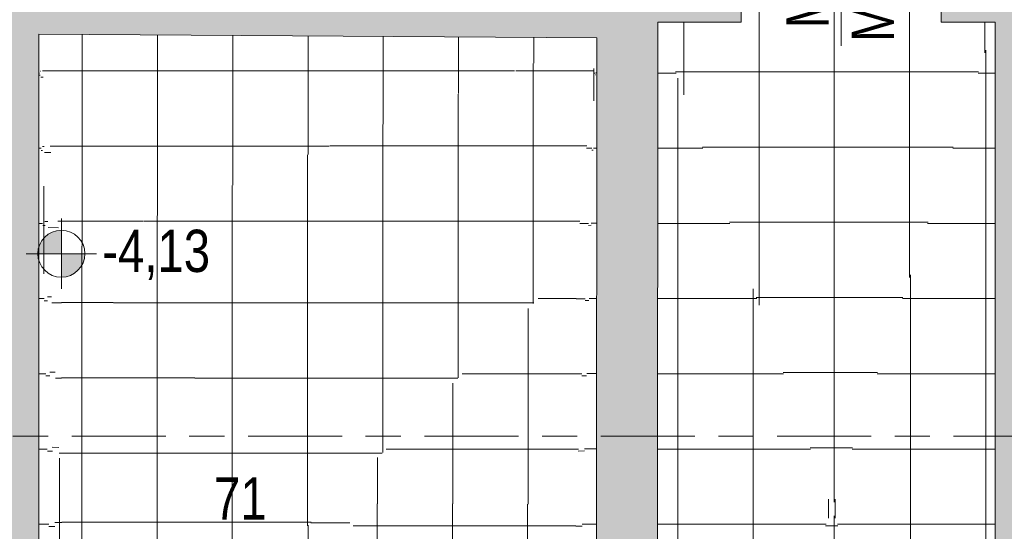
# Model space of a CAD drawing. Header units: metres. Extents: x 2 to 163, y -54 to 869.
# Tile 38 of 78: x 38.66 to 42.85, y -4.42 to -2.25. Entities that reach past the tile are written whole.
import ezdxf

# ---------------------------------------------------------------- set-up
doc = ezdxf.new("R2010")
doc.units = ezdxf.units.M
doc.linetypes.add('_Rasterlinie_', pattern=[0.75, 0.4, -0.1, 0.15, -0.1])
for name, color, linetype, lineweight in [('A_Geschossdecken_Oberflächenschraffur', 7, 'Continuous', 5), ('A_Hoehenkoten', 124, 'Continuous', 5), ('A_Raster', 128, 'Continuous', 5), ('A_Raum-Txt', 16, 'Continuous', 5), ('A_Tuer', 128, 'Continuous', 5), ('A_Wand', 244, 'Continuous', 5), ('A_Wand_Schraff', 1, 'Continuous', 5)]:
    doc.layers.add(name, color=color, linetype=linetype, lineweight=lineweight)
doc.styles.add('Arial_1', font='arial.ttf', dxfattribs={"width": 0.8, "height": 0.18})
pattern_1 = [(0, (56.20742, 4.247), (0, 0.32), []), (90, (56.20742, 4.247), (-0.32, 2e-17), [])]
pattern_2 = [(359.298, (52.84642, 4.083), (-7.9e-05, 0.320025), []), (90, (52.84642, 4.083), (-0.286, 0.004), [])]
pattern_3 = [(0.014, (53.99742, 4.25), (-7.8e-05, 0.32), []), (90, (53.99742, 4.25), (-0.293, 2e-17), [])]
pattern_4 = [(359.981, (55.55942, 4.243), (0.000106, 0.32), []), (90, (55.55942, 4.243), (-0.312, 2e-17), [])]
pattern_5 = [(0, (56.20742, 4.229), (0, 0.32), []), (90, (56.20742, 4.229), (-0.32, 2e-17), [])]
pattern_6 = [(359.992, (56.20942, 4.254), (4.47e-05, 0.32), []), (90, (56.20942, 4.254), (-0.32, 2e-17), [])]
pattern_7 = [(359.999, (56.20742, 4.257), (5.6e-06, 0.32), []), (90, (56.20742, 4.257), (-0.32, 2e-17), [])]
pattern_8 = [(359.462, (50.42542, 4.129), (5e-06, 0.320014), []), (90, (50.42542, 4.129), (-0.265, 0.002), [])]
pattern_9 = [(0, (56.20742, 4.23), (0, 0.32), []), (90, (56.20742, 4.23), (-0.32, 2e-17), [])]
pattern_10 = [(359.995, (56.20942, 4.252), (2.8e-05, 0.32), []), (90, (56.20942, 4.252), (-0.32, 2e-17), [])]
pattern_11 = [(0, (56.18542, 4.247), (0, 0.32), []), (90, (56.18542, 4.247), (-0.32, 2e-17), [])]
pattern_12 = [(0, (56.20742, 4.255), (0, 0.32), []), (90, (56.20742, 4.255), (-0.32, 2e-17), [])]
pattern_13 = [(359.298, (52.42142, 4.063), (-7.9e-05, 0.320025), []), (90, (52.42142, 4.063), (-0.286, 0.004), [])]
pattern_14 = [(359.983, (56.18342, 4.235), (9.5e-05, 0.32), []), (90, (56.18342, 4.235), (-0.32, 2e-17), [])]
pattern_15 = [(0.531, (51.40742, 4.335), (3.4e-05, 0.320014), []), (90, (51.40742, 4.335), (-0.261, -0.002), [])]
pattern_16 = [(0, (56.20742, 4.252), (0, 0.32), []), (90, (56.20742, 4.252), (-0.32, 2e-17), [])]
pattern_17 = [(0, (56.18242, 4.247), (0, 0.32), []), (90, (56.18242, 4.247), (-0.32, 2e-17), [])]
pattern_18 = [(0, (56.21142, 4.247), (0, 0.32), []), (90, (56.21142, 4.247), (-0.32, 2e-17), [])]
pattern_19 = [(0, (56.20742, 4.24), (0, 0.32), []), (90, (56.20742, 4.24), (-0.32, 2e-17), [])]

# ---------------------------------------------------------------- blocks, each defined once
blk = doc.blocks.new('Beschriftung Türen DL oder ML - Durchgangslichte mit Kennzeichen-6113498-AB-E-1 OK FFB')
at = {"layer": 'A_Tuer'}
blk.add_line((0, 0.003493), (0, -0.003507), dxfattribs=at)
blk = doc.blocks.new('Höhenkoten - Kreuz gefüllt-6114407-AB-E-1 OK FFB')
at = {"layer": 'A_Hoehenkoten'}
h = blk.add_hatch(color=256, dxfattribs=at)
edge = h.paths.add_edge_path(flags=0)
edge.add_line((0.001, 0.0014), (0, 0.0014))
edge.add_line((0, 0.0014), (0, 0.0024))
edge.add_arc((0, 0.0014), 0.001, 0, 90, ccw=False)
h = blk.add_hatch(color=256, dxfattribs=at)
edge = h.paths.add_edge_path(flags=0)
edge.add_line((-0.001, 0.0014), (0, 0.0014))
edge.add_line((0, 0.0014), (0, 0.0004))
edge.add_arc((0, 0.0014), 0.001, 180, 270, ccw=False)
for p, q in [((0, 0.0029), (0, -0.0001)), ((0, 0.0014), (0, 0.0024)), ((0, 0.0024), (0, 0.0014)), ((0, 0.0024), (0, 0.0014)), ((0, 0.0014), (0, 0.0024)), ((-0.0015, 0.0014), (0.0015, 0.0014)), ((-0.001, 0.0014), (0, 0.0014)), ((0, 0.0014), (-0.001, 0.0014)), ((0, 0.0014), (-0.001, 0.0014)), ((-0.001, 0.0014), (0, 0.0014)), ((0.001, 0.0014), (0, 0.0014)), ((0, 0.0014), (0, 0.0004)), ((0, 0.0004), (0, 0.0014)), ((0, 0.0014), (0.001, 0.0014)), ((0, 0.0014), (0.001, 0.0014)), ((0.001, 0.0014), (0, 0.0014)), ((0, 0.0014), (0, 0.0004)), ((0, 0.0004), (0, 0.0014))]:
    blk.add_line(p, q, dxfattribs=at)
for start, end in [(90, 180), (90, 180), (360, 90), (360, 90), (180, 270), (180, 270), (270, 0), (270, 360)]:
    blk.add_arc((0, 0.0014), 0.001, start, end, dxfattribs=at)

msp = doc.modelspace()

# ---------------------------------------------------------------- hatches: boundary and pattern name
at = {"layer": 'A_Geschossdecken_Oberflächenschraffur'}
h = msp.add_hatch(dxfattribs=at)
h.set_pattern_fill('FP_1', color=9, style=0, pattern_type=2)
h.set_pattern_definition(pattern_1)
h.paths.add_polyline_path([(42.5822, -2.2567), (42.5822, -1.7567), (41.7322, -1.7567), (41.7322, -2.2567)], flags=0)
h = msp.add_hatch(dxfattribs=at)
h.set_pattern_fill('FP_1', color=9, style=0, pattern_type=2)
h.set_pattern_definition(pattern_1)
h.paths.add_polyline_path([(42.5822, -2.2567), (42.5822, -1.7567), (41.7322, -1.7567), (41.7322, -2.2567)], flags=0)
h = msp.add_hatch(dxfattribs=at)
h.set_pattern_fill('FP_48', color=9, style=0, pattern_type=2)
h.set_pattern_definition(pattern_17)
h.paths.add_polyline_path([(41.3752, -6.2535), (42.1176, -4.3288), (41.3777, -2.2567), (41.3752, -6.2534)], flags=0)
h = msp.add_hatch(dxfattribs=at)
h.set_pattern_fill('FP_48', color=9, style=0, pattern_type=2)
h.set_pattern_definition(pattern_17)
h.paths.add_polyline_path([(41.3752, -6.2535), (42.1176, -4.3288), (41.3777, -2.2567), (41.3752, -6.2534)], flags=0)
h = msp.add_hatch(dxfattribs=at)
h.set_pattern_fill('FP_95', color=9, style=0, pattern_type=2)
h.set_pattern_definition(pattern_16)
h.paths.add_polyline_path([(42.1176, -4.3288), (42.8113, -2.2567), (41.3777, -2.2567), (41.7322, -3.2496)], flags=0)
h = msp.add_hatch(dxfattribs=at)
h.set_pattern_fill('FP_95', color=9, style=0, pattern_type=2)
h.set_pattern_definition(pattern_16)
h.paths.add_polyline_path([(42.1176, -4.3288), (42.8113, -2.2567), (41.3777, -2.2567), (41.7322, -3.2496)], flags=0)
h = msp.add_hatch(dxfattribs=at)
h.set_pattern_fill('FP_161', color=9, style=0, pattern_type=2)
h.set_pattern_definition(pattern_18)
h.paths.add_polyline_path([(42.8113, -6.2544), (42.8113, -2.2567), (42.1176, -4.3288), (42.811, -6.2535)], flags=0)
h = msp.add_hatch(dxfattribs=at)
h.set_pattern_fill('FP_161', color=9, style=0, pattern_type=2)
h.set_pattern_definition(pattern_18)
h.paths.add_polyline_path([(42.8113, -6.2544), (42.8113, -2.2567), (42.1176, -4.3288), (42.811, -6.2535)], flags=0)
h = msp.add_hatch(dxfattribs=at)
h.set_pattern_fill('FP_1', color=9, style=0, pattern_type=2)
h.set_pattern_definition(pattern_1)
h.paths.add_polyline_path([(38.7434, -7.2035), (38.7434, -7.2035), (38.7434, -7.2287)], flags=0)
h.paths.add_polyline_path([(38.7426, -10.351), (38.8212, -7.0635), (38.8035, -7.0635), (38.8031, -7.1935), (38.7534, -7.1935), (38.7534, -7.2035), (38.7434, -7.2035), (38.7427, -10.0696)], flags=0)
h.paths.add_polyline_path([(38.7834, -7.1735), (38.7838, -7.0635), (38.8212, -7.0635), (38.8324, -6.5965), (38.7447, -2.3231), (38.7437, -7.1635), (38.7534, -7.1635), (38.7534, -7.1735), (38.7812, -7.1735)], flags=0)
h = msp.add_hatch(dxfattribs=at)
h.set_pattern_fill('FP_1', color=9, style=0, pattern_type=2)
h.set_pattern_definition(pattern_1)
h.paths.add_polyline_path([(38.7434, -7.2035), (38.7434, -7.2035), (38.7434, -7.2287)], flags=0)
h.paths.add_polyline_path([(38.7426, -10.351), (38.8212, -7.0635), (38.8035, -7.0635), (38.8031, -7.1935), (38.7534, -7.1935), (38.7534, -7.2035), (38.7434, -7.2035), (38.7427, -10.0696)], flags=0)
h.paths.add_polyline_path([(38.7834, -7.1735), (38.7838, -7.0635), (38.8212, -7.0635), (38.8324, -6.5965), (38.7447, -2.3231), (38.7437, -7.1635), (38.7534, -7.1635), (38.7534, -7.1735), (38.7812, -7.1735)], flags=0)
h = msp.add_hatch(dxfattribs=at)
h.set_pattern_fill('FP_76', color=9, style=0, pattern_type=2)
h.set_pattern_definition(pattern_6)
h.paths.add_polyline_path([(38.8402, -3.245), (41.1149, -2.3231), (38.7448, -2.3072), (38.8324, -3.168)], flags=0)
h = msp.add_hatch(dxfattribs=at)
h.set_pattern_fill('FP_76', color=9, style=0, pattern_type=2)
h.set_pattern_definition(pattern_6)
h.paths.add_polyline_path([(38.8402, -3.245), (41.1149, -2.3231), (38.7448, -2.3072), (38.8324, -3.168)], flags=0)
h = msp.add_hatch(dxfattribs=at)
h.set_pattern_fill('FP_79', color=9, style=0, pattern_type=2)
h.set_pattern_definition(pattern_8)
h.paths.add_polyline_path([(38.8324, -6.5965), (38.8444, -5.3765), (38.7451, -2.3231), (38.8308, -6.5184)], flags=0)
h = msp.add_hatch(dxfattribs=at)
h.set_pattern_fill('FP_79', color=9, style=0, pattern_type=2)
h.set_pattern_definition(pattern_8)
h.paths.add_polyline_path([(38.8324, -6.5965), (38.8444, -5.3765), (38.7451, -2.3231), (38.8308, -6.5184)], flags=0)
h = msp.add_hatch(dxfattribs=at)
h.set_pattern_fill('FP_69', color=9, style=0, pattern_type=2)
h.set_pattern_definition(pattern_2)
h.paths.add_polyline_path([(38.8444, -5.3765), (38.8423, -4.3107), (38.7453, -2.3231), (38.8324, -5.0081)], flags=0)
h = msp.add_hatch(dxfattribs=at)
h.set_pattern_fill('FP_69', color=9, style=0, pattern_type=2)
h.set_pattern_definition(pattern_2)
h.paths.add_polyline_path([(38.8444, -5.3765), (38.8423, -4.3107), (38.7453, -2.3231), (38.8324, -5.0081)], flags=0)
h = msp.add_hatch(dxfattribs=at)
h.set_pattern_fill('FP_84', color=9, style=0, pattern_type=2)
h.set_pattern_definition(pattern_13)
h.paths.add_polyline_path([(38.8423, -4.3107), (38.8402, -3.245), (38.7455, -2.3231), (38.8421, -4.306)], flags=0)
h = msp.add_hatch(dxfattribs=at)
h.set_pattern_fill('FP_84', color=9, style=0, pattern_type=2)
h.set_pattern_definition(pattern_13)
h.paths.add_polyline_path([(38.8423, -4.3107), (38.8402, -3.245), (38.7455, -2.3231), (38.8421, -4.306)], flags=0)
h = msp.add_hatch(dxfattribs=at)
h.set_pattern_fill('FP_77', color=9, style=0, pattern_type=2)
h.set_pattern_definition(pattern_7)
h.paths.add_polyline_path([(41.0302, -3.2722), (41.1177, -2.3231), (38.8402, -3.245), (41.0289, -3.2722)], flags=0)
h = msp.add_hatch(dxfattribs=at)
h.set_pattern_fill('FP_77', color=9, style=0, pattern_type=2)
h.set_pattern_definition(pattern_7)
h.paths.add_polyline_path([(41.0302, -3.2722), (41.1177, -2.3231), (38.8402, -3.245), (41.0289, -3.2722)], flags=0)
h = msp.add_hatch(dxfattribs=at)
h.set_pattern_fill('FP_74', color=9, style=0, pattern_type=2)
h.set_pattern_definition(pattern_4)
h.paths.add_polyline_path([(41.1126, -10.351), (41.1145, -7.2034), (41.1046, -7.2034), (41.1046, -7.1934), (41.059, -7.1934), (41.1078, -10.0696)], flags=0)
h.paths.add_polyline_path([(41.1046, -7.1734), (41.1046, -7.1634), (41.1146, -7.1634), (41.1157, -5.3411), (41.1176, -2.3249), (41.0275, -5.3425), (41.0576, -7.0633), (41.0747, -7.0633), (41.0747, -7.1733), (41.1046, -7.1734)], flags=0)
h = msp.add_hatch(dxfattribs=at)
h.set_pattern_fill('FP_74', color=9, style=0, pattern_type=2)
h.set_pattern_definition(pattern_4)
h.paths.add_polyline_path([(41.1126, -10.351), (41.1145, -7.2034), (41.1046, -7.2034), (41.1046, -7.1934), (41.059, -7.1934), (41.1078, -10.0696)], flags=0)
h.paths.add_polyline_path([(41.1046, -7.1734), (41.1046, -7.1634), (41.1146, -7.1634), (41.1157, -5.3411), (41.1176, -2.3249), (41.0275, -5.3425), (41.0576, -7.0633), (41.0747, -7.0633), (41.0747, -7.1733), (41.1046, -7.1734)], flags=0)
h = msp.add_hatch(dxfattribs=at)
h.set_pattern_fill('FP_73', color=9, style=0, pattern_type=2)
h.set_pattern_definition(pattern_3)
h.paths.add_polyline_path([(41.0289, -4.3073), (41.1175, -2.3249), (41.0302, -3.2722), (41.0289, -4.306)], flags=0)
h = msp.add_hatch(dxfattribs=at)
h.set_pattern_fill('FP_73', color=9, style=0, pattern_type=2)
h.set_pattern_definition(pattern_3)
h.paths.add_polyline_path([(41.0289, -4.3073), (41.1175, -2.3249), (41.0302, -3.2722), (41.0289, -4.306)], flags=0)
h = msp.add_hatch(dxfattribs=at)
h.set_pattern_fill('FP_88', color=9, style=0, pattern_type=2)
h.set_pattern_definition(pattern_15)
h.paths.add_polyline_path([(41.0275, -5.3425), (41.1152, -2.3788), (41.0289, -4.3073), (41.0276, -5.2683)], flags=0)
h = msp.add_hatch(dxfattribs=at)
h.set_pattern_fill('FP_88', color=9, style=0, pattern_type=2)
h.set_pattern_definition(pattern_15)
h.paths.add_polyline_path([(41.0275, -5.3425), (41.1152, -2.3788), (41.0289, -4.3073), (41.0276, -5.2683)], flags=0)
h = msp.add_hatch(dxfattribs=at)
h.set_pattern_fill('FP_75', color=9, style=0, pattern_type=2)
h.set_pattern_definition(pattern_5)
h.paths.add_polyline_path([(39.9873, -4.306), (41.0302, -3.2722), (38.8402, -3.245), (38.8697, -3.2722)], flags=0)
h = msp.add_hatch(dxfattribs=at)
h.set_pattern_fill('FP_75', color=9, style=0, pattern_type=2)
h.set_pattern_definition(pattern_5)
h.paths.add_polyline_path([(39.9873, -4.306), (41.0302, -3.2722), (38.8402, -3.245), (38.8697, -3.2722)], flags=0)
h = msp.add_hatch(dxfattribs=at)
h.set_pattern_fill('FP_81', color=9, style=0, pattern_type=2)
h.set_pattern_definition(pattern_9)
h.paths.add_polyline_path([(38.8423, -4.3107), (39.9873, -4.306), (38.8402, -3.245)], flags=0)
h = msp.add_hatch(dxfattribs=at)
h.set_pattern_fill('FP_81', color=9, style=0, pattern_type=2)
h.set_pattern_definition(pattern_9)
h.paths.add_polyline_path([(38.8423, -4.3107), (39.9873, -4.306), (38.8402, -3.245)], flags=0)
h = msp.add_hatch(dxfattribs=at)
h.set_pattern_fill('FP_83', color=9, style=0, pattern_type=2)
h.set_pattern_definition(pattern_11)
h.paths.add_polyline_path([(41.0289, -4.3073), (41.0302, -3.2722), (39.9873, -4.306), (41.0275, -4.3073)], flags=0)
h = msp.add_hatch(dxfattribs=at)
h.set_pattern_fill('FP_83', color=9, style=0, pattern_type=2)
h.set_pattern_definition(pattern_11)
h.paths.add_polyline_path([(41.0289, -4.3073), (41.0302, -3.2722), (39.9873, -4.306), (41.0275, -4.3073)], flags=0)
h = msp.add_hatch(dxfattribs=at)
h.set_pattern_fill('FP_20', color=9, style=0, pattern_type=2)
h.set_pattern_definition(pattern_12)
h.paths.add_polyline_path([(38.8444, -5.3765), (39.9873, -4.306), (38.8423, -4.3107)], flags=0)
h = msp.add_hatch(dxfattribs=at)
h.set_pattern_fill('FP_20', color=9, style=0, pattern_type=2)
h.set_pattern_definition(pattern_12)
h.paths.add_polyline_path([(38.8444, -5.3765), (39.9873, -4.306), (38.8423, -4.3107)], flags=0)
h = msp.add_hatch(dxfattribs=at)
h.set_pattern_fill('FP_82', color=9, style=0, pattern_type=2)
h.set_pattern_definition(pattern_10)
h.paths.add_polyline_path([(38.8444, -5.3765), (41.0275, -5.3425), (39.9873, -4.306), (38.8807, -5.3425)], flags=0)
h = msp.add_hatch(dxfattribs=at)
h.set_pattern_fill('FP_82', color=9, style=0, pattern_type=2)
h.set_pattern_definition(pattern_10)
h.paths.add_polyline_path([(38.8444, -5.3765), (41.0275, -5.3425), (39.9873, -4.306), (38.8807, -5.3425)], flags=0)
h = msp.add_hatch(dxfattribs=at)
h.set_pattern_fill('FP_87', color=9, style=0, pattern_type=2)
h.set_pattern_definition(pattern_14)
h.paths.add_polyline_path([(41.0275, -5.3425), (41.0289, -4.3073), (39.9873, -4.306), (40.9845, -5.2996)], flags=0)
h = msp.add_hatch(dxfattribs=at)
h.set_pattern_fill('FP_87', color=9, style=0, pattern_type=2)
h.set_pattern_definition(pattern_14)
h.paths.add_polyline_path([(41.0275, -5.3425), (41.0289, -4.3073), (39.9873, -4.306), (40.9845, -5.2996)], flags=0)
h = msp.add_hatch(dxfattribs=at)
h.set_pattern_fill('FP_162', color=9, style=0, pattern_type=2)
h.set_pattern_definition(pattern_19)
h.paths.add_polyline_path([(42.8113, -6.2544), (42.1176, -4.3288), (41.3752, -6.2535), (42.6429, -6.2543)], flags=0)
h = msp.add_hatch(dxfattribs=at)
h.set_pattern_fill('FP_162', color=9, style=0, pattern_type=2)
h.set_pattern_definition(pattern_19)
h.paths.add_polyline_path([(42.8113, -6.2544), (42.1176, -4.3288), (41.3752, -6.2535), (42.6429, -6.2543)], flags=0)
at = {"layer": 'A_Wand_Schraff', "lineweight": 9}
for points in [[(42.8113, -14.9757), (43.1713, -14.9747), (43.1713, 6.2865), (42.8113, 6.2865), (42.8113, -14.331)], [(41.3777, -2.3249), (41.3778, -2.1449), (38.7448, -2.1267), (38.7447, -2.3067), (41.1177, -2.3231)]]:
    msp.add_hatch(color=253, dxfattribs=at).paths.add_polyline_path(points, flags=0)
h = msp.add_hatch(color=253, dxfattribs=at)
h.paths.add_polyline_path([(41.7322, -2.2567), (41.7322, -1.7567), (41.3749, -1.7567), (41.3749, -2.234), (41.3777, -2.2341), (41.3777, -2.2567), (41.6107, -2.2567)], flags=0)
h.paths.add_polyline_path([(42.5822, -2.2567), (42.8113, -2.2567), (42.8113, -1.7567), (42.5822, -1.7567)], flags=0)
h = msp.add_hatch(color=253, dxfattribs=at)
h.paths.add_polyline_path([(38.7425, -10.611), (38.7434, -7.2835), (38.4834, -7.2834), (38.4825, -10.611), (38.6625, -10.611)], flags=0)
h.paths.add_polyline_path([(38.7437, -6.2535), (38.7448, -2.1267), (38.4848, -2.1249), (38.4837, -6.2534)], flags=0)
h = msp.add_hatch(color=253, dxfattribs=at)
h.paths.add_polyline_path([(41.3726, -10.351), (41.3745, -7.2835), (41.1145, -7.2834), (41.1126, -10.351)], flags=0)
h.paths.add_polyline_path([(41.3752, -6.2535), (41.3777, -2.3249), (41.1177, -2.3231), (41.1152, -6.2534)], flags=0)

# ---------------------------------------------------------------- linework, layer by layer
at = {"layer": 'A_Raster', "linetype": '_Rasterlinie_', "lineweight": 9}
msp.add_line((87.2847, -4.0184), (15.4272, -4.0184), dxfattribs=at)
at = {"layer": 'A_Wand', "color": 250, "lineweight": 9}
for p, q in [((41.7322, -2.2567), (41.7322, -1.7567)), ((42.5822, -1.7567), (42.5822, -2.2567)), ((41.3752, -6.2535), (41.3777, -2.2567)), ((41.3777, -2.2567), (41.7322, -2.2567)), ((42.5822, -2.2567), (42.8113, -2.2567)), ((42.8113, -14.9757), (42.8113, -2.2567)), ((38.7437, -6.2535), (38.7447, -2.3067)), ((38.7447, -2.3067), (41.1177, -2.3231)), ((41.1177, -2.3231), (41.1152, -6.2534))]:
    msp.add_line(p, q, dxfattribs=at)

# ---------------------------------------------------------------- block references
at = {"layer": 'A_Hoehenkoten', "extrusion": (0, 0, -1), "xscale": 99.99999999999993, "yscale": 99.99999999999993, "zscale": 99.99999999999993}
msp.add_blockref('Höhenkoten - Kreuz gefüllt-6114407-AB-E-1 OK FFB', (-38.8405, -3.3815), dxfattribs=at)
at = {"layer": 'A_Tuer', "xscale": 99.99999999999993, "yscale": 99.99999999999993, "zscale": 99.99999999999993}
msp.add_blockref('Beschriftung Türen DL oder ML - Durchgangslichte mit Kennzeichen-6113498-AB-E-1 OK FFB', (42.1572, -2.0067), dxfattribs=at)

# ---------------------------------------------------------------- texts
at = {"layer": 'A_Hoehenkoten', "insert": (39.0146, -3.1394), "char_height": 0.18, "width": 0.542095, "attachment_point": 1, "line_spacing_factor": 0.941778, "style": 'Arial_1'}
msp.add_mtext('-4,13', dxfattribs=at)
at = {"layer": 'A_Raum-Txt', "insert": (39.4897, -4.1936), "char_height": 0.18, "width": 0.269367, "attachment_point": 1, "style": 'Arial_1'}
msp.add_mtext('71', dxfattribs=at)
at = {"layer": 'A_Tuer', "char_height": 0.18, "attachment_point": 1, "rotation": 90, "style": 'Arial_1'}
for s, insert, width in [('ML 198', (42.2019, -2.3399), 0.801687), ('ML 85', (41.9241, -2.2817), 0.667004)]:
    msp.add_mtext(s, dxfattribs=dict(at, insert=insert, width=width))

doc.saveas('drawing.dxf')
